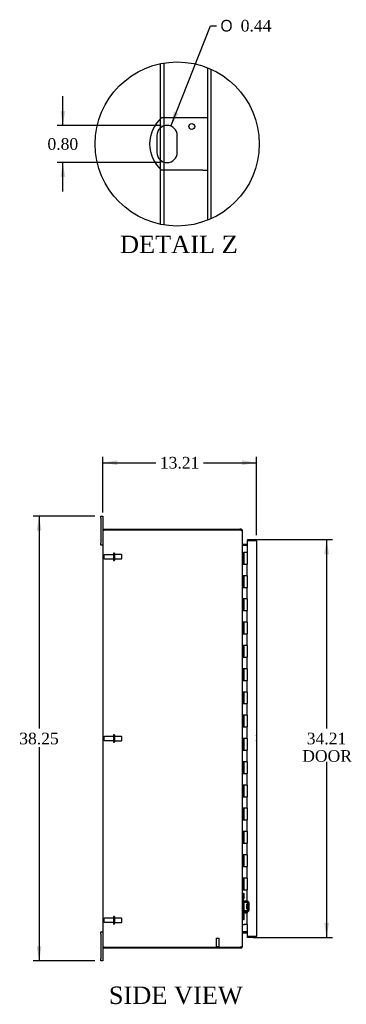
# Model space of a CAD drawing. Header units: inches. Extents: x 17 to 230, y 8 to 158.
# Tile 2 of 8: x 17 to 45, y 55 to 140. Entities that reach past the tile are written whole.
import ezdxf
from ezdxf.enums import TextEntityAlignment as Align

# ---------------------------------------------------------------- set-up
doc = ezdxf.new("R2010")
doc.units = ezdxf.units.IN
doc.header["$MEASUREMENT"] = 0
doc.layers.get('0').update_dxf_attribs({"linetype": 'CONTINUOUS'})
for name, color, linetype in [('COM40153-1', 7, 'CONTINUOUS'), ('COM42780', 7, 'CONTINUOUS'), ('COM48461', 7, 'CONTINUOUS'), ('COM48514', 7, 'CONTINUOUS'), ('COM71780-21', 7, 'CONTINUOUS'), ('DEFAULT', 7, 'CONTINUOUS'), ('FET07710', 7, 'CONTINUOUS'), ('HNG10620-32B', 7, 'CONTINUOUS'), ('HNG10620-32C', 7, 'CONTINUOUS'), ('STD21878', 7, 'CONTINUOUS'), ('STD26094', 7, 'CONTINUOUS')]:
    doc.layers.add(name, color=color, linetype=linetype)
doc.styles.add('SEACAD_SOLID_EDGE_ANSI1_SY', font='txt')
doc.styles.add('SEACAD_TIMES_NEW_ROMAN', font='times.ttf')

# ---------------------------------------------------------------- blocks, each defined once
blk = doc.blocks.new('GDIMGGROUP2')
at = {"layer": 'DEFAULT', "linetype": 'Continuous'}
for points in [[(25.035, 101.628), (23.785, 101.42), (25.035, 101.211)], [(35.745, 101.628), (35.745, 101.211), (36.995, 101.42)]]:
    blk.add_hatch(color=136, dxfattribs=at).paths.add_polyline_path(points)
at = {"layer": 'DEFAULT', "color": 136, "linetype": 'Continuous'}
for p, q in [((23.785, 97.139), (23.785, 101.92)), ((36.995, 95.196), (36.995, 101.92)), ((23.785, 101.42), (28.334, 101.42)), ((32.446, 101.42), (36.995, 101.42))]:
    blk.add_line(p, q, dxfattribs=at)
at = {"layer": 'DEFAULT', "color": 136, "linetype": 'Continuous', "style": 'SEACAD_TIMES_NEW_ROMAN'}
blk.add_text('13.21', height=1, dxfattribs=at).set_placement((28.684, 101.92), align=Align.TOP_LEFT)
blk = doc.blocks.new('GDIMGGROUP3')
at = {"layer": 'DEFAULT', "linetype": 'Continuous'}
for points in [[(18.093, 95.577), (18.509, 95.577), (18.301, 96.827)], [(18.093, 59.827), (18.301, 58.577), (18.509, 59.827)]]:
    blk.add_hatch(color=136, dxfattribs=at).paths.add_polyline_path(points)
at = {"layer": 'DEFAULT', "color": 136, "linetype": 'Continuous'}
for p, q in [((23.098, 96.827), (17.801, 96.827)), ((18.301, 96.827), (18.301, 78.552)), ((18.301, 76.955), (18.301, 58.577)), ((23.098, 58.577), (17.801, 58.577))]:
    blk.add_line(p, q, dxfattribs=at)
at = {"layer": 'DEFAULT', "color": 136, "linetype": 'Continuous', "style": 'SEACAD_TIMES_NEW_ROMAN'}
blk.add_text('38.25', height=1, dxfattribs=at).set_placement((16.595, 78.202), align=Align.TOP_LEFT)
blk = doc.blocks.new('GDIMGGROUP12')
at = {"layer": 'DEFAULT', "linetype": 'Continuous'}
for points in [[(43.23, 93.554), (43.022, 94.804), (42.813, 93.554)], [(43.23, 61.849), (42.813, 61.849), (43.022, 60.599)]]:
    blk.add_hatch(color=136, dxfattribs=at).paths.add_polyline_path(points)
at = {"layer": 'DEFAULT', "color": 136, "linetype": 'Continuous'}
for p, q in [((36.728, 94.804), (43.522, 94.804)), ((43.022, 94.804), (43.022, 78.552)), ((43.022, 75.702), (43.022, 60.599)), ((36.728, 60.599), (43.522, 60.599))]:
    blk.add_line(p, q, dxfattribs=at)
at = {"layer": 'DEFAULT', "color": 136, "linetype": 'Continuous', "style": 'SEACAD_TIMES_NEW_ROMAN'}
for s, p in [('34.21', (41.316, 78.202)), ('DOOR', (40.925, 76.702))]:
    blk.add_text(s, height=1, dxfattribs=at).set_placement(p, align=Align.TOP_LEFT)
blk = doc.blocks.new('GDIMGGROUP27')
at = {"layer": 'DEFAULT', "linetype": 'Continuous'}
for points in [[(20.141, 131.675), (20.349, 130.425), (20.557, 131.675)], [(20.141, 125.975), (20.557, 125.975), (20.349, 127.225)]]:
    blk.add_hatch(color=136, dxfattribs=at).paths.add_polyline_path(points)
at = {"layer": 'DEFAULT', "color": 136, "linetype": 'Continuous'}
for p, q in [((20.349, 130.425), (20.349, 132.925)), ((28.807, 130.425), (19.849, 130.425)), ((28.807, 127.225), (19.849, 127.225)), ((20.349, 124.725), (20.349, 127.225))]:
    blk.add_line(p, q, dxfattribs=at)
at = {"layer": 'DEFAULT', "color": 136, "linetype": 'Continuous', "style": 'SEACAD_TIMES_NEW_ROMAN'}
blk.add_text('0.80', height=1, dxfattribs=at).set_placement((19.022, 129.325), align=Align.TOP_LEFT)
blk = doc.blocks.new('GDIMGGROUP28')
at = {"layer": 'DEFAULT', "linetype": 'Continuous'}
blk.add_hatch(color=136, dxfattribs=at).paths.add_polyline_path([(29.895, 131.602), (29.629, 130.363), (30.283, 131.449)])
at = {"layer": 'DEFAULT', "color": 136, "linetype": 'Continuous'}
for p, q in [((29.629, 130.363), (33.046, 138.995)), ((33.046, 138.995), (33.546, 138.995))]:
    blk.add_line(p, q, dxfattribs=at)
for s, style, p in [('O', 'SEACAD_SOLID_EDGE_ANSI1_SY', (33.896, 139.495)), ('0.44', 'SEACAD_TIMES_NEW_ROMAN', (35.636, 139.495))]:
    blk.add_text(s, height=1, dxfattribs=dict(at, style=style)).set_placement(p, align=Align.TOP_LEFT)

msp = doc.modelspace()

# ---------------------------------------------------------------- linework, layer by layer
at = {"color": 7}
msp.add_circle((30.181, 128.825), 7.054, dxfattribs=at)
at = {"layer": 'COM40153-1', "color": 7}
for p, q in [((32.375, 131.075), (28.823, 131.075)), ((32.807, 131.075), (32.375, 131.075)), ((28.433, 129.551), (28.433, 128.099)), ((30.181, 128.099), (30.181, 129.551)), ((32.375, 126.575), (28.823, 126.575)), ((32.375, 126.575), (32.807, 126.575))]:
    msp.add_line(p, q, dxfattribs=at)
msp.add_circle((31.431, 130.327), 0.25, dxfattribs=at)
for centre, radius, start, end in [((30.807, 128.825), 3, 131.40962, 228.59038), ((29.307, 129.551), 0.874, 0, 180), ((29.307, 128.099), 0.874, 180, 0), ((36.285, 77.742), 0.75, 341.20309, 18.79691)]:
    msp.add_arc(centre, radius, start, end, dxfattribs=at)
at = {"layer": 'COM42780', "color": 7}
for p, q in [((35.785, 64.379), (35.827, 64.379)), ((35.877, 64.379), (35.827, 64.379)), ((35.877, 64.379), (35.945, 64.379)), ((35.877, 63.942), (35.877, 64.379)), ((35.88, 64.379), (35.88, 63.942)), ((35.945, 63.942), (35.945, 64.379)), ((35.827, 63.942), (35.785, 63.942)), ((35.877, 63.942), (35.827, 63.942)), ((35.877, 63.942), (35.945, 63.942)), ((35.88, 63.757), (35.88, 63.942)), ((36.215, 63.609), (35.926, 63.614)), ((36.217, 63.704), (35.927, 63.709)), ((36.271, 63.692), (36.217, 63.704)), ((36.262, 62.967), (36.262, 63.561)), ((36.357, 62.967), (36.357, 63.561)), ((35.88, 62.586), (35.88, 62.771)), ((35.926, 62.914), (36.215, 62.919)), ((35.927, 62.819), (36.217, 62.824)), ((36.167, 63.069), (36.167, 63.459)), ((36.262, 63.459), (36.167, 63.459)), ((36.357, 63.389), (36.167, 63.389)), ((36.357, 63.37), (36.167, 63.37)), ((36.167, 63.157), (36.357, 63.157)), ((36.357, 63.139), (36.167, 63.139)), ((36.167, 63.069), (36.262, 63.069)), ((36.217, 62.824), (36.271, 62.836)), ((35.785, 62.586), (35.827, 62.586)), ((35.827, 62.149), (35.785, 62.149)), ((35.827, 62.586), (35.877, 62.586)), ((35.877, 62.149), (35.827, 62.149)), ((35.877, 62.586), (35.945, 62.586)), ((35.877, 62.149), (35.877, 62.586)), ((35.877, 62.149), (35.945, 62.149)), ((35.879, 62.454), (35.88, 62.454)), ((35.879, 62.344), (35.879, 62.454)), ((35.879, 62.424), (35.88, 62.424)), ((35.879, 62.344), (35.88, 62.344)), ((35.879, 62.314), (35.879, 62.344)), ((35.879, 62.339), (35.88, 62.339)), ((35.879, 62.314), (35.88, 62.314)), ((35.879, 62.28), (35.879, 62.314)), ((35.879, 62.28), (35.88, 62.28)), ((35.88, 62.586), (35.88, 62.149)), ((35.945, 62.149), (35.945, 62.586))]:
    msp.add_line(p, q, dxfattribs=at)
for centre, radius, start, end in [((35.928, 63.757), 0.143, 180, 206.90823), ((35.928, 63.757), 0.143, 206.90823, 269), ((35.928, 63.757), 0.048, 180, 269), ((36.214, 63.561), 0.048, 0, 89), ((36.214, 63.561), 0.143, 0, 66.66652), ((35.928, 62.771), 0.143, 153.09177, 180), ((35.928, 62.771), 0.143, 91, 153.09177), ((35.928, 62.771), 0.048, 91, 180), ((36.214, 62.967), 0.048, 271, 0), ((36.214, 62.967), 0.143, 293.33348, 0)]:
    msp.add_arc(centre, radius, start, end, dxfattribs=at)
at = {"layer": 'COM48461', "color": 7}
for p, q in [((28.755, 131.013), (28.755, 135.733)), ((29.043, 131.075), (29.043, 135.786)), ((32.807, 122.278), (32.807, 135.371)), ((33.095, 122.401), (33.095, 135.248)), ((28.755, 130.228), (28.755, 131.013)), ((29.043, 130.384), (29.043, 131.075)), ((28.755, 127.421), (28.755, 130.228)), ((29.043, 127.265), (29.043, 130.384)), ((28.755, 126.636), (28.755, 127.421)), ((29.043, 126.575), (29.043, 127.265)), ((28.755, 121.917), (28.755, 126.636)), ((29.043, 121.863), (29.043, 126.575)), ((23.785, 95.63), (23.893, 95.63)), ((23.785, 95.63), (23.785, 59.774)), ((35.559, 95.63), (23.893, 95.63)), ((35.785, 59.879), (35.785, 95.525)), ((35.811, 94.302), (35.821, 94.302)), ((36.2, 94.302), (35.821, 94.302)), ((35.821, 61.102), (35.811, 61.102)), ((35.821, 61.102), (36.2, 61.102)), ((23.893, 59.774), (23.785, 59.774)), ((23.893, 59.774), (35.559, 59.774))]:
    msp.add_line(p, q, dxfattribs=at)
for centre, radius, start, end in [((35.559, 95.38), 0.25, 61.84537, 90), ((35.737, 95.521), 0.0479, 4.85781, 50.20268), ((35.927, 94.384), 0.142, 183.34421, 215.31064), ((35.927, 61.019), 0.142, 144.68935, 176.6558), ((35.559, 60.024), 0.25, 270, 298.15463), ((35.632, 60.018), 0.219, 281.9896, 308.4732), ((35.737, 59.883), 0.0479, 309.79734, 355.14219)]:
    msp.add_arc(centre, radius, start, end, dxfattribs=at)
msp.add_open_spline([(35.768, 95.557), (35.767, 95.558), (35.765, 95.561), (35.761, 95.564), (35.757, 95.567), (35.752, 95.57), (35.748, 95.573), (35.743, 95.575), (35.737, 95.578), (35.73, 95.582), (35.719, 95.586), (35.707, 95.591), (35.697, 95.594), (35.687, 95.597), (35.68, 95.599), (35.677, 95.6)], degree=3, knots=[0, 0, 0, 0, 0.058508, 0.117588, 0.177234, 0.23744, 0.298196, 0.359495, 0.421327, 0.483683, 0.609872, 0.738031, 0.824554, 0.911887, 1, 1, 1, 1], dxfattribs=at)
at = {"layer": 'COM48514', "color": 7}
for p, q in [((23.857, 95.63), (23.857, 95.702)), ((23.857, 95.702), (35.559, 95.702)), ((35.677, 95.702), (35.559, 95.702)), ((35.677, 95.63), (35.677, 95.702)), ((35.677, 95.63), (35.559, 95.63)), ((35.713, 95.594), (35.707, 95.613)), ((35.713, 95.594), (35.785, 95.594)), ((35.785, 95.525), (35.785, 95.594)), ((35.811, 94.4), (35.793, 94.338)), ((36.2, 94.399), (35.821, 94.399)), ((36.2, 94.327), (35.821, 94.327)), ((35.811, 61.003), (35.793, 61.066)), ((35.821, 61.077), (36.2, 61.077)), ((35.821, 61.005), (36.2, 61.005)), ((23.857, 59.774), (23.857, 59.702)), ((23.857, 59.702), (35.559, 59.702)), ((35.559, 59.774), (35.677, 59.774)), ((35.559, 59.702), (35.677, 59.702)), ((35.677, 59.774), (35.677, 59.702)), ((35.707, 59.79), (35.713, 59.81)), ((35.713, 59.81), (35.785, 59.81)), ((35.785, 59.81), (35.785, 59.879))]:
    msp.add_line(p, q, dxfattribs=at)
for centre, radius, start, end in [((35.677, 95.594), 0.108, 32.64308, 90.00001), ((35.677, 95.594), 0.036, 32.6431, 90), ((35.677, 95.594), 0.108, 0, 32.64312), ((35.821, 94.435), 0.036, 180, 253.77952), ((35.821, 94.435), 0.108, 253.77952, 270), ((35.821, 94.435), 0.036, 253.77952, 270), ((35.821, 60.969), 0.036, 106.22048, 180), ((35.821, 60.969), 0.108, 90, 106.22048), ((35.821, 60.969), 0.036, 90, 106.22048), ((35.677, 59.81), 0.036, 270, 327.3569), ((35.677, 59.81), 0.108, 270, 327.3569), ((35.677, 59.81), 0.108, 327.3569, 0)]:
    msp.add_arc(centre, radius, start, end, dxfattribs=at)
at = {"layer": 'COM71780-21', "color": 7}
for p, q in [((36.887, 94.732), (36.2, 94.732)), ((36.2, 94.732), (36.2, 93.702)), ((36.228, 94.804), (36.228, 94.732)), ((36.228, 94.804), (36.887, 94.804)), ((36.228, 94.732), (36.887, 94.732)), ((36.989, 94.732), (36.887, 94.732)), ((36.887, 94.732), (36.989, 94.732)), ((36.995, 94.696), (36.995, 60.707)), ((36.2, 61.702), (36.2, 60.671)), ((36.2, 60.671), (36.887, 60.671)), ((36.228, 60.599), (36.228, 60.671)), ((36.887, 60.671), (36.228, 60.671)), ((36.887, 60.599), (36.228, 60.599)), ((36.887, 60.671), (36.989, 60.671)), ((36.989, 60.671), (36.887, 60.671))]:
    msp.add_line(p, q, dxfattribs=at)
for centre, start, end in [((36.887, 94.696), 19.47122, 90), ((36.887, 94.696), 0, 19.47122), ((36.887, 60.707), 270, 340.52878), ((36.887, 60.707), 340.52878, 0)]:
    msp.add_arc(centre, 0.108, start, end, dxfattribs=at)
for centre, start_param, end_param in [((36.887, 94.696), 3.141593, 3.48143), ((36.887, 60.707), 2.801756, 3.141593)]:
    msp.add_ellipse(centre, major_axis=(-0.108, 0), ratio=0.997813, start_param=start_param, end_param=end_param, dxfattribs=at)
at = {"layer": 'FET07710', "color": 7}
for p, q in [((23.598, 96.639), (23.598, 96.827)), ((23.598, 96.827), (23.785, 96.827)), ((23.598, 96.639), (23.598, 94.514)), ((23.785, 96.827), (23.785, 96.639)), ((23.785, 96.639), (23.785, 95.63)), ((23.598, 94.327), (23.598, 94.514)), ((23.785, 94.327), (23.598, 94.327)), ((23.598, 60.889), (23.598, 61.077)), ((23.598, 61.077), (23.785, 61.077)), ((23.598, 60.889), (23.598, 58.764)), ((23.785, 59.774), (23.785, 58.764)), ((23.598, 58.577), (23.598, 58.764)), ((23.785, 58.577), (23.598, 58.577)), ((23.785, 58.764), (23.785, 58.577))]:
    msp.add_line(p, q, dxfattribs=at)
at = {"layer": 'HNG10620-32B', "color": 7}
for p, q in [((35.785, 93.702), (35.811, 93.702)), ((35.811, 93.702), (35.829, 93.702)), ((35.829, 93.702), (35.871, 93.702)), ((35.829, 93.702), (35.829, 92.702)), ((35.871, 93.702), (35.871, 92.702)), ((35.829, 92.702), (35.938, 92.702)), ((35.938, 92.702), (36.2, 92.702)), ((36.2, 91.702), (36.2, 92.702)), ((35.938, 91.702), (35.829, 91.702)), ((35.829, 91.702), (35.829, 90.702)), ((35.871, 91.702), (35.871, 90.702)), ((36.2, 91.702), (35.938, 91.702)), ((35.829, 90.702), (35.938, 90.702)), ((35.938, 90.702), (36.2, 90.702)), ((36.2, 89.702), (36.2, 90.702)), ((35.938, 89.702), (35.829, 89.702)), ((35.829, 89.702), (35.829, 88.702)), ((35.871, 89.702), (35.871, 88.702)), ((36.2, 89.702), (35.938, 89.702)), ((35.829, 88.702), (35.938, 88.702)), ((35.938, 88.702), (36.2, 88.702)), ((36.2, 87.702), (36.2, 88.702)), ((35.938, 87.702), (35.829, 87.702)), ((35.829, 87.702), (35.829, 86.702)), ((35.871, 87.702), (35.871, 86.702)), ((36.2, 87.702), (35.938, 87.702)), ((35.829, 86.702), (35.938, 86.702)), ((35.938, 86.702), (36.2, 86.702)), ((36.2, 85.702), (36.2, 86.702)), ((35.938, 85.702), (35.829, 85.702)), ((35.829, 85.702), (35.829, 84.702)), ((35.871, 85.702), (35.871, 84.702)), ((36.2, 85.702), (35.938, 85.702)), ((35.829, 84.702), (35.938, 84.702)), ((35.938, 84.702), (36.2, 84.702)), ((36.2, 83.702), (36.2, 84.702)), ((35.938, 83.702), (35.829, 83.702)), ((35.829, 83.702), (35.829, 82.702)), ((35.871, 83.702), (35.871, 82.702)), ((36.2, 83.702), (35.938, 83.702)), ((35.829, 82.702), (35.938, 82.702)), ((35.938, 82.702), (36.2, 82.702)), ((36.2, 81.702), (36.2, 82.702)), ((35.938, 81.702), (35.829, 81.702)), ((35.829, 81.702), (35.829, 80.702)), ((35.871, 81.702), (35.871, 80.702)), ((36.2, 81.702), (35.938, 81.702)), ((35.829, 80.702), (35.938, 80.702)), ((35.938, 80.702), (36.2, 80.702)), ((36.2, 79.702), (36.2, 80.702)), ((35.938, 79.702), (35.829, 79.702)), ((35.829, 79.702), (35.829, 78.702)), ((35.871, 79.702), (35.871, 78.702)), ((36.2, 79.702), (35.938, 79.702)), ((35.829, 78.702), (35.938, 78.702)), ((35.938, 78.702), (36.2, 78.702)), ((36.2, 77.702), (36.2, 78.702)), ((35.938, 77.702), (35.829, 77.702)), ((35.829, 77.702), (35.829, 76.702)), ((35.871, 77.702), (35.871, 76.702)), ((36.2, 77.702), (35.938, 77.702)), ((35.829, 76.702), (35.938, 76.702)), ((35.938, 76.702), (36.2, 76.702)), ((36.2, 75.702), (36.2, 76.702)), ((35.938, 75.702), (35.829, 75.702)), ((35.829, 75.702), (35.829, 74.702)), ((35.871, 75.702), (35.871, 74.702)), ((36.2, 75.702), (35.938, 75.702)), ((35.829, 74.702), (35.938, 74.702)), ((35.938, 74.702), (36.2, 74.702)), ((36.2, 73.702), (36.2, 74.702)), ((35.938, 73.702), (35.829, 73.702)), ((35.829, 73.702), (35.829, 72.702)), ((35.871, 73.702), (35.871, 72.702)), ((36.2, 73.702), (35.938, 73.702)), ((35.829, 72.702), (35.938, 72.702)), ((35.938, 72.702), (36.2, 72.702)), ((36.2, 71.702), (36.2, 72.702)), ((35.938, 71.702), (35.829, 71.702)), ((35.829, 71.702), (35.829, 70.702)), ((35.871, 71.702), (35.871, 70.702)), ((36.2, 71.702), (35.938, 71.702)), ((35.829, 70.702), (35.938, 70.702)), ((35.938, 70.702), (36.2, 70.702)), ((36.2, 69.702), (36.2, 70.702)), ((35.938, 69.702), (35.829, 69.702)), ((35.829, 69.702), (35.829, 68.702)), ((35.871, 69.702), (35.871, 68.702)), ((36.2, 69.702), (35.938, 69.702)), ((35.829, 68.702), (35.938, 68.702)), ((35.938, 68.702), (36.2, 68.702)), ((36.2, 67.702), (36.2, 68.702)), ((35.938, 67.702), (35.829, 67.702)), ((35.829, 67.702), (35.829, 66.702)), ((35.871, 67.702), (35.871, 66.702)), ((36.2, 67.702), (35.938, 67.702)), ((35.829, 66.702), (35.938, 66.702)), ((35.938, 66.702), (36.2, 66.702)), ((36.2, 65.702), (36.2, 66.702)), ((35.938, 65.702), (35.829, 65.702)), ((35.829, 65.702), (35.829, 64.702)), ((35.871, 65.702), (35.871, 64.702)), ((36.2, 65.702), (35.938, 65.702)), ((35.829, 64.702), (35.938, 64.702)), ((35.938, 64.702), (36.2, 64.702)), ((36.2, 63.702), (36.2, 64.702)), ((35.938, 63.702), (35.829, 63.702)), ((35.829, 63.702), (35.829, 62.702)), ((35.871, 63.702), (35.871, 62.702)), ((36.2, 63.702), (35.938, 63.702)), ((35.829, 62.702), (35.938, 62.702)), ((35.938, 62.702), (36.2, 62.702)), ((36.2, 61.702), (36.2, 62.702)), ((35.785, 61.702), (35.811, 61.702)), ((35.811, 61.702), (35.938, 61.702)), ((36.2, 61.702), (35.938, 61.702))]:
    msp.add_line(p, q, dxfattribs=at)
at = {"layer": 'HNG10620-32C', "color": 7}
for p, q in [((36.2, 93.702), (35.893, 93.702)), ((35.893, 93.702), (35.893, 92.702)), ((36.2, 93.702), (36.2, 92.702)), ((35.938, 92.702), (36.2, 92.702)), ((36.2, 91.702), (36.2, 92.702)), ((35.893, 91.702), (35.893, 90.702)), ((36.2, 91.702), (35.938, 91.702)), ((36.2, 91.702), (36.2, 90.702)), ((35.938, 90.702), (36.2, 90.702)), ((36.2, 89.702), (36.2, 90.702)), ((35.893, 89.702), (35.893, 88.702)), ((36.2, 89.702), (35.938, 89.702)), ((36.2, 89.702), (36.2, 88.702)), ((35.938, 88.702), (36.2, 88.702)), ((36.2, 87.702), (36.2, 88.702)), ((35.893, 87.702), (35.893, 86.702)), ((36.2, 87.702), (35.938, 87.702)), ((36.2, 87.702), (36.2, 86.702)), ((35.938, 86.702), (36.2, 86.702)), ((36.2, 85.702), (36.2, 86.702)), ((35.893, 85.702), (35.893, 84.702)), ((36.2, 85.702), (35.938, 85.702)), ((36.2, 85.702), (36.2, 84.702)), ((35.938, 84.702), (36.2, 84.702)), ((36.2, 83.702), (36.2, 84.702)), ((35.893, 83.702), (35.893, 82.702)), ((36.2, 83.702), (35.938, 83.702)), ((36.2, 83.702), (36.2, 82.702)), ((35.938, 82.702), (36.2, 82.702)), ((36.2, 81.702), (36.2, 82.702)), ((35.893, 81.702), (35.893, 80.702)), ((36.2, 81.702), (35.938, 81.702)), ((36.2, 81.702), (36.2, 80.702)), ((35.938, 80.702), (36.2, 80.702)), ((36.2, 79.702), (36.2, 80.702)), ((35.893, 79.702), (35.893, 78.702)), ((36.2, 79.702), (35.938, 79.702)), ((36.2, 79.702), (36.2, 78.702)), ((35.938, 78.702), (36.2, 78.702)), ((36.2, 77.702), (36.2, 78.702)), ((35.893, 77.702), (35.893, 76.702)), ((36.2, 77.702), (35.938, 77.702)), ((36.2, 77.702), (36.2, 76.702)), ((35.938, 76.702), (36.2, 76.702)), ((36.2, 75.702), (36.2, 76.702)), ((35.893, 75.702), (35.893, 74.702)), ((36.2, 75.702), (35.938, 75.702)), ((36.2, 75.702), (36.2, 74.702)), ((35.938, 74.702), (36.2, 74.702)), ((36.2, 73.702), (36.2, 74.702)), ((35.893, 73.702), (35.893, 72.702)), ((36.2, 73.702), (35.938, 73.702)), ((36.2, 73.702), (36.2, 72.702)), ((35.938, 72.702), (36.2, 72.702)), ((36.2, 71.702), (36.2, 72.702)), ((35.893, 71.702), (35.893, 70.702)), ((36.2, 71.702), (35.938, 71.702)), ((36.2, 71.702), (36.2, 70.702)), ((35.938, 70.702), (36.2, 70.702)), ((36.2, 69.702), (36.2, 70.702)), ((35.893, 69.702), (35.893, 68.702)), ((36.2, 69.702), (35.938, 69.702)), ((36.2, 69.702), (36.2, 68.702)), ((35.938, 68.702), (36.2, 68.702)), ((36.2, 67.702), (36.2, 68.702)), ((35.893, 67.702), (35.893, 66.702)), ((36.2, 67.702), (35.938, 67.702)), ((36.2, 67.702), (36.2, 66.702)), ((35.938, 66.702), (36.2, 66.702)), ((36.2, 65.702), (36.2, 66.702)), ((35.893, 65.702), (35.893, 64.702)), ((36.2, 65.702), (35.938, 65.702)), ((36.2, 65.702), (36.2, 64.702)), ((35.938, 64.702), (36.2, 64.702)), ((36.2, 63.702), (36.2, 64.702)), ((35.893, 63.702), (35.893, 62.702)), ((36.2, 63.702), (35.938, 63.702)), ((36.2, 63.702), (36.2, 62.702)), ((35.938, 62.702), (36.2, 62.702)), ((36.2, 61.702), (36.2, 62.702))]:
    msp.add_line(p, q, dxfattribs=at)
at = {"layer": 'STD21878', "color": 7}
for p, q in [((33.528, 60.524), (33.778, 60.524)), ((33.528, 60.524), (33.528, 59.805)), ((33.778, 59.805), (33.778, 60.524)), ((33.513, 59.805), (33.794, 59.805)), ((33.513, 59.805), (33.513, 59.774)), ((33.794, 59.774), (33.794, 59.805))]:
    msp.add_line(p, q, dxfattribs=at)
at = {"layer": 'STD26094', "color": 7}
for p, q in [((23.857, 93.432), (23.857, 93.222)), ((24.694, 93.492), (23.917, 93.492)), ((23.917, 93.162), (24.694, 93.162)), ((24.694, 93.622), (24.694, 93.032)), ((24.764, 93.652), (24.724, 93.652)), ((24.794, 93.622), (24.794, 93.032)), ((25.382, 93.514), (24.794, 93.514)), ((24.794, 93.139), (25.382, 93.139)), ((25.382, 93.514), (25.382, 93.139)), ((25.419, 93.477), (25.382, 93.514)), ((25.382, 93.139), (25.419, 93.177)), ((25.419, 93.177), (25.419, 93.477)), ((24.724, 93.002), (24.764, 93.002)), ((24.694, 77.997), (24.694, 77.407)), ((24.764, 78.027), (24.724, 78.027)), ((24.794, 77.997), (24.794, 77.407)), ((23.857, 77.807), (23.857, 77.597)), ((24.694, 77.867), (23.917, 77.867)), ((23.917, 77.537), (24.694, 77.537)), ((24.724, 77.377), (24.764, 77.377)), ((25.382, 77.889), (24.794, 77.889)), ((24.794, 77.514), (25.382, 77.514)), ((25.382, 77.889), (25.382, 77.514)), ((25.419, 77.852), (25.382, 77.889)), ((25.382, 77.514), (25.419, 77.552)), ((25.419, 77.552), (25.419, 77.852)), ((23.857, 62.182), (23.857, 61.972)), ((24.694, 62.242), (23.917, 62.242)), ((23.917, 61.912), (24.694, 61.912)), ((24.694, 62.372), (24.694, 61.782)), ((24.764, 62.402), (24.724, 62.402)), ((24.794, 62.372), (24.794, 61.782)), ((25.382, 62.264), (24.794, 62.264)), ((24.794, 61.889), (25.382, 61.889)), ((25.382, 62.264), (25.382, 61.889)), ((25.419, 62.227), (25.382, 62.264)), ((25.382, 61.889), (25.419, 61.927)), ((25.419, 61.927), (25.419, 62.227)), ((24.724, 61.752), (24.764, 61.752))]:
    msp.add_line(p, q, dxfattribs=at)
for centre, radius, start, end in [((23.917, 93.432), 0.06, 90, 180), ((23.917, 93.222), 0.06, 180, 270), ((24.724, 93.622), 0.03, 90, 180), ((24.764, 93.622), 0.03, 0, 90), ((24.724, 93.032), 0.03, 180, 270), ((24.764, 93.032), 0.03, 270, 0), ((24.724, 77.997), 0.03, 90, 180), ((24.764, 77.997), 0.03, 0, 90), ((23.917, 77.807), 0.06, 90, 180), ((23.917, 77.597), 0.06, 180, 270), ((24.724, 77.407), 0.03, 180, 270), ((24.764, 77.407), 0.03, 270, 0), ((23.917, 62.182), 0.06, 90, 180), ((23.917, 61.972), 0.06, 180, 270), ((24.724, 62.372), 0.03, 90, 180), ((24.764, 62.372), 0.03, 0, 90), ((24.724, 61.782), 0.03, 180, 270), ((24.764, 61.782), 0.03, 270, 0)]:
    msp.add_arc(centre, radius, start, end, dxfattribs=at)

# ---------------------------------------------------------------- block references
at = {"layer": 'DEFAULT', "color": 7}
for name in ['GDIMGGROUP28', 'GDIMGGROUP27', 'GDIMGGROUP2', 'GDIMGGROUP3', 'GDIMGGROUP12']:
    msp.add_blockref(name, (0, 0), dxfattribs=at)

# ---------------------------------------------------------------- texts
at = {"layer": 'DEFAULT', "color": 7, "style": 'SEACAD_TIMES_NEW_ROMAN'}
for s, p in [('DETAIL Z', (25.258, 120.941)), ('SIDE VIEW', (24.299, 56.374))]:
    msp.add_text(s, height=1.5, dxfattribs=at).set_placement(p, align=Align.TOP_LEFT)

doc.saveas('drawing.dxf')
